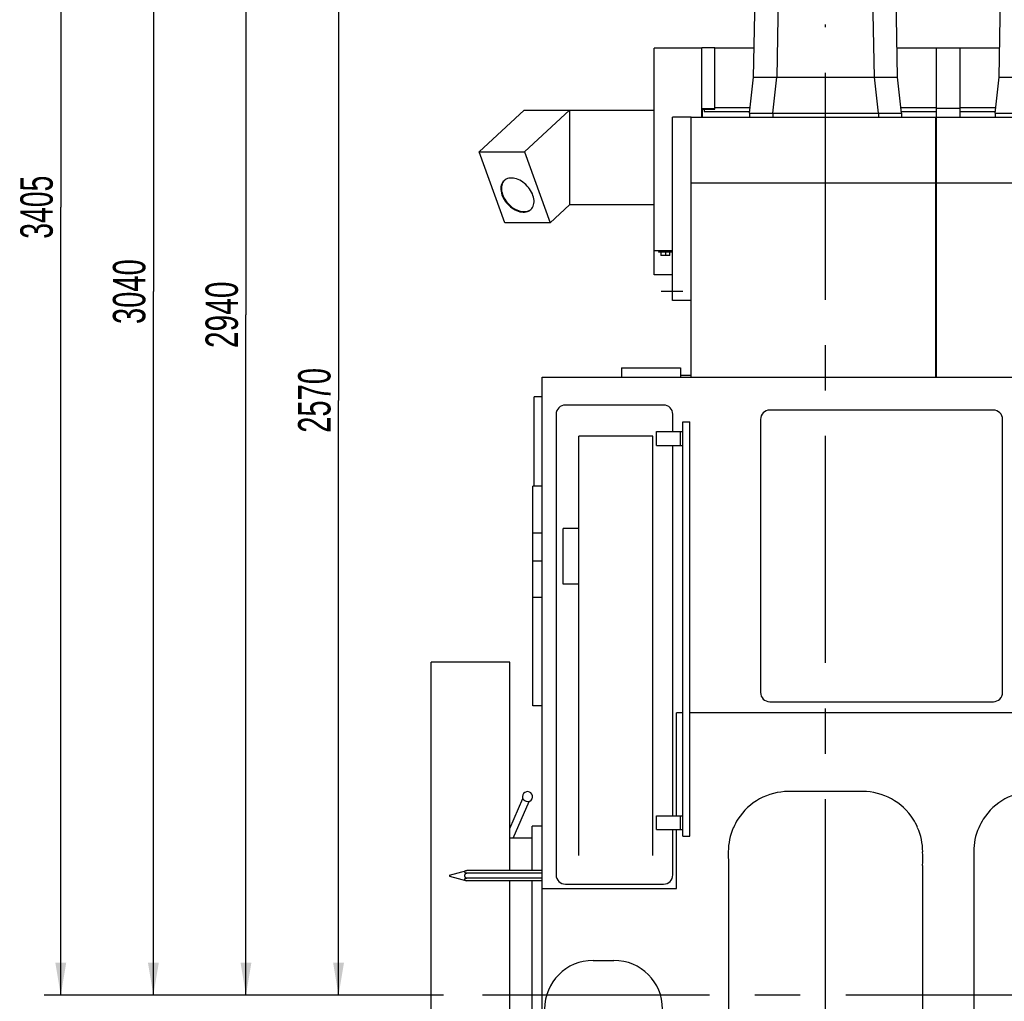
# Model space of a CAD drawing. Header units: millimetres. Extents: x 0 to 1189, y 0 to 841.
# Tile 4 of 117: x 103 to 209, y 149 to 255. Entities that reach past the tile are written whole.
import ezdxf
from ezdxf.enums import TextEntityAlignment as Align

# ---------------------------------------------------------------- set-up
doc = ezdxf.new("R2010")
doc.units = ezdxf.units.MM
doc.header["$LTSCALE"] = 65.395
doc.linetypes.add('CENTER', pattern=[0.6, 0.375, -0.075, 0.075, -0.075])
doc.layers.get('0').update_dxf_attribs({"linetype": 'CONTINUOUS'})
for name, color, linetype in [('1907_210700_40_SIMPLE1_T2_X_PBL557', 7, 'CONTINUOUS'), ('1907_210700_40_SIMPLE1_T2_X_PBL571', 7, 'CONTINUOUS'), ('1907_210700_40_SIMPLE1_X_ABL556', 7, 'CONTINUOUS'), ('1907_210700_40_SIMPLE1_X_ABL570', 7, 'CONTINUOUS'), ('1907_211000_02_SIMPLE1_T1_X_PBL568', 7, 'CONTINUOUS'), ('1907_211000_02_SIMPLE1_X_ABL567', 7, 'CONTINUOUS'), ('1907_722100_95_ABL730', 7, 'CONTINUOUS'), ('1907_722100_95_P01_PBL731', 7, 'CONTINUOUS'), ('1907_731000_02_SIMPLE1_D_ABL517', 7, 'CONTINUOUS'), ('1907_731000_02_SIMPLE1_T1_D_PBL518', 7, 'CONTINUOUS'), ('1907_733000_06_SIMPLE1_A_ABL563', 7, 'CONTINUOUS'), ('1907_733000_06_SIMPLE1_T2_A_PBL564', 7, 'CONTINUOUS'), ('1907_734000_04_SIMPLE1_C_ABL525', 7, 'CONTINUOUS'), ('1907_734000_04_SIMPLE1_T1_C_PBL526', 7, 'CONTINUOUS'), ('1907_735000_02_ABL521', 7, 'CONTINUOUS'), ('1917_735001_02_PBL522', 7, 'CONTINUOUS'), ('1947_000000_IMO-2_SKL_PBL565', 7, 'CONTINUOUS'), ('1947_111100_12_SIMPLE1_T1_X_PBL533', 7, 'CONTINUOUS'), ('1947_111100_12_SIMPLE1_X_ABL532', 7, 'CONTINUOUS'), ('1947_111200_09_SIMPLE1_C_ABL529', 7, 'CONTINUOUS'), ('1947_111200_09_SIMPLE1_T10_C_PBL534', 7, 'CONTINUOUS'), ('1947_111200_09_SIMPLE1_T12_C_PBL545', 7, 'CONTINUOUS'), ('1947_111200_09_SIMPLE1_T12_C_PBL566', 7, 'CONTINUOUS'), ('1947_111200_09_SIMPLE1_T1_C_PBL535', 7, 'CONTINUOUS'), ('1947_111200_09_SIMPLE1_T2_C_PBL530', 7, 'CONTINUOUS'), ('1947_111200_09_SIMPLE1_T7_C_PBL561', 7, 'CONTINUOUS'), ('1947_832000_08_SIMPLE1_T5_X_PBL728', 7, 'CONTINUOUS'), ('1947_832000_08_SIMPLE1_T5_X_PBL729', 7, 'CONTINUOUS'), ('1947_832000_08_SIMPLE1_X_ABL727', 7, 'CONTINUOUS'), ('1947_864200_02_ABL551', 7, 'CONTINUOUS'), ('32007_040000_TLKGS_KS_ABL519', 7, 'CONTINUOUS'), ('32007_040000_TLKGS_KS_V_ABL515', 7, 'CONTINUOUS'), ('32007_041000_TLKGS_KS_ABL520', 7, 'CONTINUOUS'), ('32007_041000_TLKGS_KS_V_ABL516', 7, 'CONTINUOUS'), ('32007_116500_01_SIMPLE1_T2_X_PBL540', 7, 'CONTINUOUS'), ('32007_116500_01_SIMPLE1_X#AF3_ABL539', 7, 'CONTINUOUS'), ('32007_313000_01_SIMPLE1_T1_X_PBL528', 7, 'CONTINUOUS'), ('32007_313000_01_SIMPLE1_X_ABL527', 7, 'CONTINUOUS'), ('32007_390200_01_SIMPLE1_T1_X_PBL548', 7, 'CONTINUOUS'), ('32007_390200_01_SIMPLE1_X#AF0_ABL547', 7, 'CONTINUOUS'), ('32087_000000_TLKGS_MARKETING_ABL510', 7, 'CONTINUOUS'), ('32087_030000_TLKGS_ABL549', 7, 'CONTINUOUS'), ('32087_030000_TLKGS_V_ABL511', 7, 'CONTINUOUS'), ('32087_100000_TLKGS_V_ABL512', 7, 'CONTINUOUS'), ('32087_111000_01_SIMPLE1_X_ABL531', 7, 'CONTINUOUS'), ('32087_171000_01_SIMPLE1_T2_X_PBL554', 7, 'CONTINUOUS'), ('32087_171000_01_SIMPLE1_T2_X_PBL569', 7, 'CONTINUOUS'), ('32087_171000_01_SIMPLE1_X_ABL553', 7, 'CONTINUOUS'), ('32087_200000_TLKGS_V_ABL555', 7, 'CONTINUOUS'), ('32087_300000_TLKGS_V_ABL546', 7, 'CONTINUOUS'), ('32087_700000_TLKGS_V_ABL536', 7, 'CONTINUOUS'), ('32087_727000_01_SIMPLE1_T1_X_PBL538', 7, 'CONTINUOUS'), ('32087_727000_01_SIMPLE1_X_ABL537', 7, 'CONTINUOUS'), ('32087_800000_TLKGS_ABL550', 7, 'CONTINUOUS'), ('32087_800000_TLKGS_V_ABL684', 7, 'CONTINUOUS'), ('D6796-12_PBL562', 7, 'CONTINUOUS'), ('D933-M12X20_PBL552', 7, 'CONTINUOUS'), ('right_6_VBL509', 7, 'CONTINUOUS')]:
    doc.layers.add(name, color=color, linetype=linetype)
doc.styles.get("Standard").update_dxf_attribs({"font": 'txt', "width": 0.6})
doc.dimstyles.new('DIMSTYLE_1', dxfattribs={"dimtxt": 3.5, "dimasz": 3.5, "dimexe": 1.8, "dimexo": 0, "dimgap": 0.875, "dimtad": 1, "dimlfac": 20, "dimdsep": 46, "dimtxsty": 'Standard', "dimblk": '_FILLED', "dimblk1": '_FILLED', "dimblk2": '_FILLED', "dimcen": 0.09, "dimadec": 0, "dimazin": 0, "dimtp": 2, "dimtm": 2, "dimtfac": 1, "dimtofl": 0, "dimtmove": 0, "dimatfit": 3, "dimldrblk": '_FILLED', "dimfxl": 1, "dimtolj": 1, "dimarcsym": 0})

# ---------------------------------------------------------------- blocks, each defined once
blk = doc.blocks.new('_FILLED')
at = {"color": 0, "linetype": 'ByBlock'}
blk.add_solid([(0, 0), (-1, 0.167), (-1, -0.167)], dxfattribs=at)
blk = doc.blocks.new('*D1')
at = {"color": 2, "linetype": 'Continuous'}
for p, q in [((182.58, 278.5), (135.6, 278.5)), ((137.4, 278.5), (137.4, 214.25)), ((137.4, 150), (137.4, 214.25)), ((139.2, 150), (122.23, 150))]:
    blk.add_line(p, q, dxfattribs=at)
at = {"color": 2, "linetype": 'Continuous', "xscale": 3.5, "yscale": 3.5, "zscale": 3.5}
for p, rotation in [((137.4, 278.5), 90), ((137.4, 150), 270)]:
    blk.add_blockref('_FILLED', p, dxfattribs=dict(at, rotation=rotation))
at = {"color": 2, "linetype": 'Continuous', "width": 0.672619}
blk.add_text('2570', height=3.5, rotation=90, dxfattribs=at).set_placement((136.53, 214.25), align=Align.CENTER)
blk = doc.blocks.new('*D16')
at = {"color": 2, "linetype": 'Continuous'}
for p, q in [((206.91, 320.25), (105.6, 320.25)), ((107.4, 320.25), (107.4, 235.12)), ((107.4, 150), (107.4, 235.12)), ((148.73, 150), (105.6, 150))]:
    blk.add_line(p, q, dxfattribs=at)
at = {"color": 2, "linetype": 'Continuous', "xscale": 3.5, "yscale": 3.5, "zscale": 3.5}
for p, rotation in [((107.4, 320.25), 90), ((107.4, 150), 270)]:
    blk.add_blockref('_FILLED', p, dxfattribs=dict(at, rotation=rotation))
at = {"color": 2, "linetype": 'Continuous', "width": 0.654762}
blk.add_text('3405', height=3.5, rotation=90, dxfattribs=at).set_placement((106.53, 235.12), align=Align.CENTER)
blk = doc.blocks.new('*D17')
at = {"color": 2, "linetype": 'Continuous'}
for p, q in [((206.7, 302), (115.6, 302)), ((117.4, 302), (117.4, 226)), ((117.4, 150), (117.4, 226)), ((121.39, 150), (115.6, 150))]:
    blk.add_line(p, q, dxfattribs=at)
at = {"color": 2, "linetype": 'Continuous', "xscale": 3.5, "yscale": 3.5, "zscale": 3.5}
for p, rotation in [((117.4, 302), 90), ((117.4, 150), 270)]:
    blk.add_blockref('_FILLED', p, dxfattribs=dict(at, rotation=rotation))
at = {"color": 2, "linetype": 'Continuous', "width": 0.672619}
blk.add_text('3040', height=3.5, rotation=90, dxfattribs=at).set_placement((116.53, 226), align=Align.CENTER)
blk = doc.blocks.new('*D18')
at = {"color": 2, "linetype": 'Continuous'}
for p, q in [((182.76, 297), (125.6, 297)), ((127.4, 297), (127.4, 223.5)), ((127.4, 150), (127.4, 223.5)), ((129.2, 150), (122.23, 150))]:
    blk.add_line(p, q, dxfattribs=at)
at = {"color": 2, "linetype": 'Continuous', "xscale": 3.5, "yscale": 3.5, "zscale": 3.5}
for p, rotation in [((127.4, 297), 90), ((127.4, 150), 270)]:
    blk.add_blockref('_FILLED', p, dxfattribs=dict(at, rotation=rotation))
at = {"color": 2, "linetype": 'Continuous', "width": 0.690476}
blk.add_text('2940', height=3.5, rotation=90, dxfattribs=at).set_placement((126.53, 223.5), align=Align.CENTER)
blk = doc.blocks.new('1947_111200_09_SIMPLE1_T2_C_PBL530', base_point=(158.97, 209.8))
at = {"layer": '1947_111200_09_SIMPLE1_T2_C_PBL530', "color": 7, "linetype": 'Continuous'}
for p in [(158.55, 204.97), (159.4, 214.62)]:
    blk.add_line(p, (158.55, 214.62), dxfattribs=at)
blk = doc.blocks.new('1947_111200_09_SIMPLE1_T10_C_PBL534', base_point=(166.03, 144.5))
at = {"layer": '1947_111200_09_SIMPLE1_T10_C_PBL534', "color": 7, "linetype": 'Continuous'}
for p, q in [((164.9, 153.75), (167.15, 153.75)), ((159.65, 140.5), (159.65, 148.5)), ((172.4, 148.5), (172.4, 140.5)), ((167.15, 135.25), (164.9, 135.25))]:
    blk.add_line(p, q, dxfattribs=at)
for centre, start, end in [((164.9, 148.5), 90, 180), ((167.15, 148.5), 0, 90), ((164.9, 140.5), 180, 270), ((167.15, 140.5), 270, 360)]:
    blk.add_arc(centre, 5.25, start, end, dxfattribs=at)
blk = doc.blocks.new('1947_111200_09_SIMPLE1_T1_C_PBL535', base_point=(167.2, 187.88))
at = {"layer": '1947_111200_09_SIMPLE1_T1_C_PBL535', "color": 7, "linetype": 'Continuous'}
for p, q in [((172.5, 213.75), (161.9, 213.75)), ((160.9, 212.75), (160.9, 163)), ((173.5, 210.88), (173.5, 212.75)), ((163.35, 165.1), (163.35, 210.4)), ((171.35, 210.4), (163.35, 210.4)), ((171.35, 165.1), (171.35, 210.4)), ((173.5, 169.38), (173.5, 209.38)), ((161.65, 194.4), (161.65, 200.42)), ((163.35, 200.42), (161.65, 200.42)), ((163.35, 194.4), (161.65, 194.4)), ((173.5, 163), (173.5, 167.88)), ((161.9, 162), (172.5, 162))]:
    blk.add_line(p, q, dxfattribs=at)
for centre, start, end in [((161.9, 212.75), 90, 180), ((172.5, 212.75), 0, 90), ((161.9, 163), 180, 270), ((172.5, 163), 270, 360)]:
    blk.add_arc(centre, 1, start, end, dxfattribs=at)
blk = doc.blocks.new('1947_111200_09_SIMPLE1_T12_C_PBL545', base_point=(190, 153.75))
at = {"layer": '1947_111200_09_SIMPLE1_T12_C_PBL545', "color": 7, "linetype": 'Continuous'}
for p, q in [((194, 172), (185.99, 172)), ((179.5, 165.49), (179.51, 164.01)), ((179.51, 164.01), (179.51, 143.5)), ((200.49, 143.49), (200.49, 164)), ((200.5, 141.99), (200.49, 143.49)), ((199.47, 138.5), (199.48, 138.51)), ((186, 135.5), (194, 135.5))]:
    blk.add_line(p, q, dxfattribs=at)
for centre, radius, start, end in [((186.01, 165.48), 6.52, 90.1732, 147.2173), ((194, 165.5), 6.5, 32.694, 90), ((186, 165.5), 6.5, 156.5056, 180.0668), ((185.95, 165.52), 6.44, 147.2173, 156.5056), ((194.02, 165.58), 6.44, 22.9923, 32.2056), ((194, 165.5), 6.49, 359.9828, 23.5645), ((188.39, 164.75), 12.12, 356.489, 3.557), ((144.96, 142.75), 34.55, 358.7753, 1.2482), ((186, 142), 6.49, 179.9178, 203.6301), ((194, 142), 6.5, 336.5214, 359.9537), ((185.97, 141.92), 6.44, 203.1105, 212.1454), ((194.06, 141.97), 6.43, 327.5209, 336.5982), ((186, 142), 6.5, 212.5834, 270.0031), ((194, 142), 6.5, 270, 327.37)]:
    blk.add_arc(centre, radius, start, end, dxfattribs=at)
blk = doc.blocks.new('1947_111200_09_SIMPLE1_T7_C_PBL561', base_point=(196.05003, 197.45005))
at = {"layer": '1947_111200_09_SIMPLE1_T7_C_PBL561', "color": 7, "linetype": 'Continuous'}
for p, q in [((208.12505, 213.2001), (183.975, 213.2001)), ((182.975, 212.2001), (182.975, 182.7)), ((209.12505, 182.7), (209.12505, 212.2001)), ((183.975, 181.7), (208.12505, 181.7))]:
    blk.add_line(p, q, dxfattribs=at)
for centre, start, end in [((183.975, 212.2001), 90, 180), ((208.12505, 212.2001), 0, 90), ((183.975, 182.7), 180, 270), ((208.12505, 182.7), 270, 360)]:
    blk.add_arc(centre, 1, start, end, dxfattribs=at)
blk = doc.blocks.new('1947_111200_09_SIMPLE1_T12_C_PBL566', base_point=(216.5, 153.75))
at = {"layer": '1947_111200_09_SIMPLE1_T12_C_PBL566', "color": 7, "linetype": 'Continuous'}
for p, q in [((220.5, 172), (212.49, 172)), ((206, 165.49), (206.01, 164.01)), ((206.01, 164.01), (206.01, 143.5)), ((226.99, 143.49), (226.99, 164)), ((227, 141.99), (226.99, 143.49)), ((225.97, 138.5), (225.98, 138.51)), ((212.5, 135.5), (220.5, 135.5))]:
    blk.add_line(p, q, dxfattribs=at)
for centre, radius, start, end in [((212.51, 165.48), 6.52, 90.1732, 147.2173), ((220.5, 165.5), 6.5, 32.694, 90), ((212.5, 165.5), 6.5, 156.5056, 180.0668), ((212.45, 165.52), 6.44, 147.2173, 156.5056), ((220.52, 165.58), 6.44, 22.9923, 32.2056), ((220.5, 165.5), 6.49, 359.9828, 23.5645), ((214.89, 164.75), 12.12, 356.489, 3.557), ((171.46, 142.75), 34.55, 358.7753, 1.2482), ((212.5, 142), 6.49, 179.9178, 203.6301), ((220.5, 142), 6.5, 336.5214, 359.9537), ((212.47, 141.92), 6.44, 203.1105, 212.1454), ((220.56, 141.97), 6.43, 327.5209, 336.5982), ((212.5, 142), 6.5, 212.5834, 270.0031), ((220.5, 142), 6.5, 270, 327.37)]:
    blk.add_arc(centre, radius, start, end, dxfattribs=at)
blk = doc.blocks.new('1947_111200_09_SIMPLE1_C_ABL529', base_point=(283.9, 174.94))
at = {"layer": '1947_111200_09_SIMPLE1_T10_C_PBL534'}
blk.add_blockref('1947_111200_09_SIMPLE1_T10_C_PBL534', (166.03, 144.5), dxfattribs=at)
at = {"layer": '1947_111200_09_SIMPLE1_T12_C_PBL545'}
blk.add_blockref('1947_111200_09_SIMPLE1_T12_C_PBL545', (190, 153.75), dxfattribs=at)
at = {"layer": '1947_111200_09_SIMPLE1_T12_C_PBL566'}
blk.add_blockref('1947_111200_09_SIMPLE1_T12_C_PBL566', (216.5, 153.75), dxfattribs=at)
at = {"layer": '1947_111200_09_SIMPLE1_T1_C_PBL535'}
blk.add_blockref('1947_111200_09_SIMPLE1_T1_C_PBL535', (167.2, 187.88), dxfattribs=at)
at = {"layer": '1947_111200_09_SIMPLE1_T2_C_PBL530'}
blk.add_blockref('1947_111200_09_SIMPLE1_T2_C_PBL530', (158.97, 209.8), dxfattribs=at)
at = {"layer": '1947_111200_09_SIMPLE1_T7_C_PBL561'}
blk.add_blockref('1947_111200_09_SIMPLE1_T7_C_PBL561', (196.05, 197.45), dxfattribs=at)
blk = doc.blocks.new('1947_111100_12_SIMPLE1_T1_X_PBL533', base_point=(285.2, 169.62))
at = {"layer": '1947_111100_12_SIMPLE1_T1_X_PBL533', "color": 7, "linetype": 'Continuous'}
for p, q in [((159.4, 161.5), (159.4, 216.75)), ((159.4, 216.75), (411, 216.75)), ((173.9, 169.38), (173.9, 180.5)), ((174.6, 180.5), (173.9, 180.5)), ((407.45, 180.5), (175.35, 180.5)), ((173.9, 161.5), (173.9, 167.88)), ((159.4, 131.25), (159.4, 161.5)), ((159.4, 161.5), (173.9, 161.5))]:
    blk.add_line(p, q, dxfattribs=at)
blk = doc.blocks.new('1947_111100_12_SIMPLE1_X_ABL532', base_point=(285.2, 169.625))
at = {"layer": '1947_111100_12_SIMPLE1_T1_X_PBL533'}
blk.add_blockref('1947_111100_12_SIMPLE1_T1_X_PBL533', (285.2, 169.625), dxfattribs=at)
blk = doc.blocks.new('32087_111000_01_SIMPLE1_X_ABL531', base_point=(285.2, 169.625))
at = {"layer": '1947_111100_12_SIMPLE1_X_ABL532'}
blk.add_blockref('1947_111100_12_SIMPLE1_X_ABL532', (285.2, 169.625), dxfattribs=at)
blk = doc.blocks.new('32007_116500_01_SIMPLE1_T2_X_PBL540', base_point=(171.15, 217.25))
at = {"layer": '32007_116500_01_SIMPLE1_T2_X_PBL540', "color": 7, "linetype": 'Continuous'}
for p, q in [((167.95, 217.75), (167.95, 216.75)), ((167.95, 217.75), (174.35, 217.75)), ((174.35, 217.75), (174.35, 216.75))]:
    blk.add_line(p, q, dxfattribs=at)
blk = doc.blocks.new('32007_116500_01_SIMPLE1_X#AF3_ABL539', base_point=(283.65, 234.825))
at = {"layer": '32007_116500_01_SIMPLE1_T2_X_PBL540'}
blk.add_blockref('32007_116500_01_SIMPLE1_T2_X_PBL540', (171.15, 217.25), dxfattribs=at)
blk = doc.blocks.new('32087_171000_01_SIMPLE1_T2_X_PBL554', base_point=(188.7, 230.8))
at = {"layer": '32087_171000_01_SIMPLE1_T2_X_PBL554', "color": 7, "linetype": 'Continuous'}
for p, q in [((175.5, 216.75), (175.5, 244.85)), ((175.5, 244.85), (201.9, 244.85)), ((201.9, 216.75), (201.9, 244.85)), ((175.5, 237.75), (201.9, 237.75))]:
    blk.add_line(p, q, dxfattribs=at)
blk = doc.blocks.new('32087_171000_01_SIMPLE1_T2_X_PBL569', base_point=(215.2, 230.8))
at = {"layer": '32087_171000_01_SIMPLE1_T2_X_PBL569', "color": 7, "linetype": 'Continuous'}
for p, q in [((202, 216.75), (202, 244.85)), ((202, 244.85), (228.4, 244.85)), ((228.4, 216.75), (228.4, 244.85)), ((202, 237.75), (228.4, 237.75))]:
    blk.add_line(p, q, dxfattribs=at)
blk = doc.blocks.new('32087_171000_01_SIMPLE1_X_ABL553', base_point=(285.5, 230.8))
at = {"layer": '32087_171000_01_SIMPLE1_T2_X_PBL554'}
blk.add_blockref('32087_171000_01_SIMPLE1_T2_X_PBL554', (188.7, 230.8), dxfattribs=at)
at = {"layer": '32087_171000_01_SIMPLE1_T2_X_PBL569'}
blk.add_blockref('32087_171000_01_SIMPLE1_T2_X_PBL569', (215.2, 230.8), dxfattribs=at)
blk = doc.blocks.new('32087_100000_TLKGS_V_ABL512', base_point=(297.525, 166.65))
at = {"layer": '1947_111200_09_SIMPLE1_C_ABL529'}
blk.add_blockref('1947_111200_09_SIMPLE1_C_ABL529', (283.9, 174.9375), dxfattribs=at)
at = {"layer": '32007_116500_01_SIMPLE1_X#AF3_ABL539'}
blk.add_blockref('32007_116500_01_SIMPLE1_X#AF3_ABL539', (283.65, 234.825), dxfattribs=at)
at = {"layer": '32087_111000_01_SIMPLE1_X_ABL531'}
blk.add_blockref('32087_111000_01_SIMPLE1_X_ABL531', (285.2, 169.625), dxfattribs=at)
at = {"layer": '32087_171000_01_SIMPLE1_X_ABL553'}
blk.add_blockref('32087_171000_01_SIMPLE1_X_ABL553', (285.5, 230.8), dxfattribs=at)
blk = doc.blocks.new('32087_727000_01_SIMPLE1_T1_X_PBL538', base_point=(315.81, 259.88))
at = {"layer": '32087_727000_01_SIMPLE1_T1_X_PBL538', "color": 7, "linetype": 'Continuous'}
for p, q in [((171.47, 227.8), (171.47, 252.3)), ((176.62, 252.3), (171.47, 252.3)), ((176.62, 244.85), (176.62, 252.37)), ((176.62, 252.37), (178.03, 252.37)), ((178.03, 245.71), (178.03, 252.37)), ((182.29, 252.3), (178.03, 252.3)), ((201.97, 252.3), (197.72, 252.3)), ((201.97, 244.65), (201.97, 252.3)), ((204.53, 252.3), (201.97, 252.3)), ((204.53, 244.85), (204.53, 252.3)), ((208.79, 252.3), (204.53, 252.3)), ((176.62, 245.77), (178.03, 245.77)), ((176.62, 245.71), (178.03, 245.71)), ((176.72, 244.85), (176.72, 245.71)), ((176.9, 245.71), (176.9, 245.45)), ((181.87, 245.85), (178.03, 245.85)), ((201.97, 245.85), (198.13, 245.85)), ((204.53, 245.77), (201.97, 245.77)), ((208.37, 245.85), (204.53, 245.85)), ((152.6, 241.08), (157.46, 245.58)), ((157.46, 245.58), (171.47, 245.58)), ((157.49, 241.08), (162.34, 245.58)), ((162.34, 245.58), (162.34, 235.38)), ((173.45, 225.05), (173.45, 244.85)), ((175.5, 244.85), (173.45, 244.85)), ((176.9, 245.45), (181.82, 245.45)), ((198.18, 245.45), (201.97, 245.45)), ((204.53, 245.45), (208.32, 245.45)), ((155.35, 233.43), (152.6, 241.08)), ((152.6, 241.08), (157.49, 241.08)), ((157.49, 241.08), (160.24, 233.43)), ((160.24, 233.43), (162.34, 235.38)), ((171.47, 235.38), (162.34, 235.38)), ((160.24, 233.43), (155.35, 233.43)), ((173.45, 230.4), (171.47, 230.4)), ((173.45, 227.8), (171.47, 227.8)), ((175.5, 225.05), (173.45, 225.05))]:
    blk.add_line(p, q, dxfattribs=at)
for centre, start, end in [((156, 237.32), 134.4618, 137.1406), ((157.55, 235.63), 308.5417, 311.2206)]:
    blk.add_arc(centre, 0.978, start, end, dxfattribs=at)
for points, knots in [([(157.78, 237.4), (157.59, 237.61), (157.18, 237.95), (156.49, 238.25), (155.9, 238.29), (155.51, 238.16), (155.35, 238.05), (155.28, 237.98)], [0, 0, 0, 0, 0.291665, 0.560664, 0.793877, 0.899085, 1, 1, 1, 1]), ([(155.28, 237.98), (155.21, 237.92), (155.08, 237.77), (154.92, 237.38), (154.92, 236.79), (155.17, 236.08), (155.48, 235.65), (155.67, 235.45)], [0, 0, 0, 0, 0.100915, 0.206123, 0.439336, 0.708335, 1, 1, 1, 1]), ([(155.28, 237.98), (155.15, 237.84), (154.97, 237.46), (154.98, 236.8), (155.24, 236.11), (155.54, 235.69), (155.72, 235.5)], [0, 0, 0, 0, 0.205311, 0.440353, 0.70956, 1, 1, 1, 1]), ([(158.17, 234.87), (158.24, 234.93), (158.36, 235.08), (158.52, 235.47), (158.53, 236.06), (158.27, 236.77), (157.96, 237.2), (157.78, 237.4)], [0, 0, 0, 0, 0.100915, 0.206123, 0.439336, 0.708335, 1, 1, 1, 1]), ([(155.67, 235.45), (155.85, 235.25), (156.26, 234.9), (156.95, 234.6), (157.54, 234.56), (157.93, 234.69), (158.1, 234.8), (158.17, 234.87)], [0, 0, 0, 0, 0.291665, 0.560664, 0.793877, 0.899085, 1, 1, 1, 1]), ([(155.72, 235.5), (155.9, 235.3), (156.3, 234.97), (156.96, 234.66), (157.62, 234.6), (158.02, 234.75), (158.16, 234.87)], [0, 0, 0, 0, 0.29044, 0.559647, 0.794689, 1, 1, 1, 1])]:
    blk.add_open_spline(points, degree=3, knots=knots, dxfattribs=at)
blk = doc.blocks.new('32087_727000_01_SIMPLE1_X_ABL537', base_point=(315.81, 259.88))
at = {"layer": '32087_727000_01_SIMPLE1_T1_X_PBL538'}
blk.add_blockref('32087_727000_01_SIMPLE1_T1_X_PBL538', (315.81, 259.88), dxfattribs=at)
blk = doc.blocks.new('32087_700000_TLKGS_V_ABL536', base_point=(315.81, 259.88))
at = {"layer": '32087_727000_01_SIMPLE1_X_ABL537'}
blk.add_blockref('32087_727000_01_SIMPLE1_X_ABL537', (315.81, 259.88), dxfattribs=at)
blk = doc.blocks.new('32007_390200_01_SIMPLE1_T1_X_PBL548', base_point=(173.625, 196.588))
at = {"layer": '32007_390200_01_SIMPLE1_T1_X_PBL548', "color": 40, "linetype": 'Continuous'}
blk.add_line((174.6, 226), (172.25, 226), dxfattribs=at)
at = {"layer": '32007_390200_01_SIMPLE1_T1_X_PBL548', "color": 7, "linetype": 'Continuous'}
for p, q in [((174.35, 216.975), (175.5, 216.975)), ((174.6, 167.175), (174.6, 211.925)), ((174.6, 211.925), (175.35, 211.925)), ((175.35, 167.175), (175.35, 211.925)), ((171.75, 209.375), (171.75, 210.875)), ((171.75, 210.875), (174.6, 210.875)), ((174.35, 209.375), (174.35, 210.875)), ((171.75, 209.375), (174.6, 209.375)), ((171.75, 167.875), (171.75, 169.375)), ((171.75, 169.375), (174.6, 169.375)), ((174.35, 167.875), (174.35, 169.375)), ((171.75, 167.875), (174.6, 167.875)), ((174.6, 167.175), (175.35, 167.175))]:
    blk.add_line(p, q, dxfattribs=at)
blk = doc.blocks.new('32007_390200_01_SIMPLE1_X#AF0_ABL547', base_point=(173.625, 196.5875))
at = {"layer": '32007_390200_01_SIMPLE1_T1_X_PBL548'}
blk.add_blockref('32007_390200_01_SIMPLE1_T1_X_PBL548', (173.625, 196.5875), dxfattribs=at)
blk = doc.blocks.new('32087_300000_TLKGS_V_ABL546', base_point=(173.625, 196.5875))
at = {"layer": '32007_390200_01_SIMPLE1_X#AF0_ABL547'}
blk.add_blockref('32007_390200_01_SIMPLE1_X#AF0_ABL547', (173.625, 196.5875), dxfattribs=at)
blk = doc.blocks.new('1907_210700_40_SIMPLE1_T2_X_PBL557', base_point=(190, 255.52))
at = {"layer": '1907_210700_40_SIMPLE1_T2_X_PBL557', "color": 7, "linetype": 'Continuous'}
for p, q in [((188.8, 265.45), (188.8, 266.2)), ((188.8, 266.2), (191.2, 266.2)), ((191.2, 265.45), (191.2, 266.2)), ((183.25, 263.46), (183.25, 265.45)), ((183.25, 265.45), (196.75, 265.45)), ((196.75, 263.46), (196.75, 265.45)), ((186.46, 263.75), (193.53, 263.75)), ((182.23, 249.15), (182.45, 262.03)), ((184.95, 262.03), (184.73, 249.15)), ((195.27, 249.15), (195.04, 262.03)), ((197.77, 249.15), (197.55, 262.03)), ((181.8, 245.26), (182.23, 249.15)), ((182.23, 249.15), (197.77, 249.15)), ((184.3, 245.26), (184.73, 249.15)), ((195.7, 245.26), (195.27, 249.15)), ((198.2, 245.26), (197.77, 249.15)), ((181.8, 245.26), (181.8, 244.85)), ((181.8, 245.26), (198.2, 245.26)), ((184.3, 245.26), (184.3, 244.85)), ((195.7, 245.26), (195.7, 244.85)), ((198.2, 245.26), (198.2, 244.85))]:
    blk.add_line(p, q, dxfattribs=at)
for centre, radius, start, end in [((186.7, 262), 1.75, 90, 179.0171), ((193.29, 262), 1.75, 0.9983, 90), ((184.2, 262), 1.75, 123.0888, 179.0157), ((183.94, 261.86), 1.58, 87.9538, 92.3666), ((196.08, 261.88), 1.55, 88.2837, 92.2195), ((195.8, 262), 1.75, 0.9577, 57.1454)]:
    blk.add_arc(centre, radius, start, end, dxfattribs=at)
for points, knots in [([(183.99, 263.44), (184.2, 263.44), (184.62, 263.46), (185.23, 263.58), (185.84, 263.71), (186.26, 263.75), (186.46, 263.75)], [0, 0, 0, 0, 0.249411, 0.499844, 0.750407, 1, 1, 1, 1]), ([(193.53, 263.75), (193.74, 263.75), (194.16, 263.71), (194.77, 263.58), (195.39, 263.45), (195.81, 263.43), (196.02, 263.43)], [0, 0, 0, 0, 0.249571, 0.500167, 0.75063, 1, 1, 1, 1]), ([(183.25, 263.46), (183.25, 263.46), (183.27, 263.45), (183.3, 263.44), (183.35, 263.44), (183.46, 263.44), (183.63, 263.44), (183.79, 263.44), (183.87, 263.44)], [0, 0, 0, 0, 0.021989, 0.073859, 0.157732, 0.272737, 0.588445, 1, 1, 1, 1]), ([(196.13, 263.43), (196.21, 263.43), (196.37, 263.43), (196.54, 263.43), (196.65, 263.44), (196.7, 263.44), (196.73, 263.45), (196.75, 263.46), (196.75, 263.46)], [0, 0, 0, 0, 0.410589, 0.7256, 0.840451, 0.924384, 0.976675, 1, 1, 1, 1])]:
    blk.add_open_spline(points, degree=3, knots=knots, dxfattribs=at)
blk = doc.blocks.new('1907_210700_40_SIMPLE1_X_ABL556', base_point=(190, 255.52))
at = {"layer": '1907_210700_40_SIMPLE1_T2_X_PBL557'}
blk.add_blockref('1907_210700_40_SIMPLE1_T2_X_PBL557', (190, 255.52), dxfattribs=at)
blk = doc.blocks.new('1907_211000_02_SIMPLE1_T1_X_PBL568', base_point=(201.95, 237.43))
at = {"layer": '1907_211000_02_SIMPLE1_T1_X_PBL568', "color": 7, "linetype": 'Continuous'}
for p, q in [((201.9, 244.65), (202, 244.65)), ((201.9, 244.05), (201.97, 244.05)), ((201.97, 230.2), (201.97, 244.05)), ((202, 230.2), (201.9, 230.2))]:
    blk.add_line(p, q, dxfattribs=at)
blk = doc.blocks.new('1907_211000_02_SIMPLE1_X_ABL567', base_point=(201.95, 237.425))
at = {"layer": '1907_211000_02_SIMPLE1_T1_X_PBL568'}
blk.add_blockref('1907_211000_02_SIMPLE1_T1_X_PBL568', (201.95, 237.425), dxfattribs=at)
blk = doc.blocks.new('1907_210700_40_SIMPLE1_T2_X_PBL571', base_point=(216.5, 255.52))
at = {"layer": '1907_210700_40_SIMPLE1_T2_X_PBL571', "color": 7, "linetype": 'Continuous'}
for p, q in [((215.3, 265.45), (215.3, 266.2)), ((215.3, 266.2), (217.7, 266.2)), ((217.7, 265.45), (217.7, 266.2)), ((209.75, 263.46), (209.75, 265.45)), ((209.75, 265.45), (223.25, 265.45)), ((223.25, 263.46), (223.25, 265.45)), ((212.96, 263.75), (220.03, 263.75)), ((208.73, 249.15), (208.95, 262.03)), ((211.45, 262.03), (211.23, 249.15)), ((221.77, 249.15), (221.54, 262.03)), ((224.27, 249.15), (224.05, 262.03)), ((208.3, 245.26), (208.73, 249.15)), ((208.73, 249.15), (224.27, 249.15)), ((210.8, 245.26), (211.23, 249.15)), ((222.2, 245.26), (221.77, 249.15)), ((224.7, 245.26), (224.27, 249.15)), ((208.3, 245.26), (208.3, 244.85)), ((208.3, 245.26), (224.7, 245.26)), ((210.8, 245.26), (210.8, 244.85)), ((222.2, 245.26), (222.2, 244.85)), ((224.7, 245.26), (224.7, 244.85))]:
    blk.add_line(p, q, dxfattribs=at)
for centre, radius, start, end in [((213.2, 262), 1.75, 90, 179.0171), ((219.79, 262), 1.75, 0.9983, 90), ((210.7, 262), 1.75, 123.0888, 179.0157), ((210.44, 261.86), 1.58, 87.9538, 92.3666), ((222.58, 261.88), 1.55, 88.2837, 92.2195), ((222.3, 262), 1.75, 0.9577, 57.1454)]:
    blk.add_arc(centre, radius, start, end, dxfattribs=at)
for points, knots in [([(210.49, 263.44), (210.7, 263.44), (211.12, 263.46), (211.73, 263.58), (212.34, 263.71), (212.76, 263.75), (212.96, 263.75)], [0, 0, 0, 0, 0.249411, 0.499844, 0.750407, 1, 1, 1, 1]), ([(220.03, 263.75), (220.24, 263.75), (220.66, 263.71), (221.27, 263.58), (221.89, 263.45), (222.31, 263.43), (222.52, 263.43)], [0, 0, 0, 0, 0.249571, 0.500167, 0.75063, 1, 1, 1, 1]), ([(209.75, 263.46), (209.75, 263.46), (209.77, 263.45), (209.8, 263.44), (209.85, 263.44), (209.96, 263.44), (210.13, 263.44), (210.29, 263.44), (210.37, 263.44)], [0, 0, 0, 0, 0.021989, 0.073859, 0.157732, 0.272737, 0.588445, 1, 1, 1, 1]), ([(222.63, 263.43), (222.71, 263.43), (222.87, 263.43), (223.04, 263.43), (223.15, 263.44), (223.2, 263.44), (223.23, 263.45), (223.25, 263.46), (223.25, 263.46)], [0, 0, 0, 0, 0.410589, 0.7256, 0.840451, 0.924384, 0.976675, 1, 1, 1, 1])]:
    blk.add_open_spline(points, degree=3, knots=knots, dxfattribs=at)
blk = doc.blocks.new('1907_210700_40_SIMPLE1_X_ABL570', base_point=(216.5, 255.52))
at = {"layer": '1907_210700_40_SIMPLE1_T2_X_PBL571'}
blk.add_blockref('1907_210700_40_SIMPLE1_T2_X_PBL571', (216.5, 255.52), dxfattribs=at)
blk = doc.blocks.new('32087_200000_TLKGS_V_ABL555', base_point=(282.75, 248.2))
at = {"layer": '1907_210700_40_SIMPLE1_X_ABL556'}
blk.add_blockref('1907_210700_40_SIMPLE1_X_ABL556', (190, 255.52), dxfattribs=at)
at = {"layer": '1907_210700_40_SIMPLE1_X_ABL570'}
blk.add_blockref('1907_210700_40_SIMPLE1_X_ABL570', (216.5, 255.52), dxfattribs=at)
at = {"layer": '1907_211000_02_SIMPLE1_X_ABL567'}
blk.add_blockref('1907_211000_02_SIMPLE1_X_ABL567', (201.95, 237.43), dxfattribs=at)
blk = doc.blocks.new('1947_832000_08_SIMPLE1_T5_X_PBL728', base_point=(281.45, 220.25))
at = {"layer": '1947_832000_08_SIMPLE1_T5_X_PBL728', "color": 7, "linetype": 'Continuous'}
for p, q in [((202, 222.5), (201.9, 222.5)), ((228.5, 222.5), (228.4, 222.5)), ((255, 222.5), (254.9, 222.5)), ((281.5, 222.5), (281.4, 222.5)), ((308, 222.5), (307.9, 222.5)), ((334.5, 222.5), (334.4, 222.5)), ((361, 222.5), (360.9, 222.5)), ((202, 218), (201.9, 218)), ((228.5, 218), (228.4, 218)), ((255, 218), (254.9, 218)), ((281.5, 218), (281.4, 218)), ((308, 218), (307.9, 218)), ((334.5, 218), (334.4, 218)), ((361, 218), (360.9, 218))]:
    blk.add_line(p, q, dxfattribs=at)
blk = doc.blocks.new('1947_832000_08_SIMPLE1_T5_X_PBL729', base_point=(281.45, 227))
at = {"layer": '1947_832000_08_SIMPLE1_T5_X_PBL729', "color": 7, "linetype": 'Continuous'}
for p, q in [((202, 229.25), (201.9, 229.25)), ((228.5, 229.25), (228.4, 229.25)), ((255, 229.25), (254.9, 229.25)), ((281.5, 229.25), (281.4, 229.25)), ((308, 229.25), (307.9, 229.25)), ((334.5, 229.25), (334.4, 229.25)), ((361, 229.25), (360.9, 229.25)), ((202, 224.75), (201.9, 224.75)), ((228.5, 224.75), (228.4, 224.75)), ((255, 224.75), (254.9, 224.75)), ((281.5, 224.75), (281.4, 224.75)), ((308, 224.75), (307.9, 224.75)), ((334.5, 224.75), (334.4, 224.75)), ((361, 224.75), (360.9, 224.75))]:
    blk.add_line(p, q, dxfattribs=at)
blk = doc.blocks.new('1947_832000_08_SIMPLE1_X_ABL727', base_point=(281.45, 223.63))
at = {"layer": '1947_832000_08_SIMPLE1_T5_X_PBL728'}
blk.add_blockref('1947_832000_08_SIMPLE1_T5_X_PBL728', (281.45, 220.25), dxfattribs=at)
at = {"layer": '1947_832000_08_SIMPLE1_T5_X_PBL729'}
blk.add_blockref('1947_832000_08_SIMPLE1_T5_X_PBL729', (281.45, 227), dxfattribs=at)
blk = doc.blocks.new('32087_800000_TLKGS_V_ABL684', base_point=(322.75, 202.3))
at = {"layer": '1947_832000_08_SIMPLE1_X_ABL727'}
blk.add_blockref('1947_832000_08_SIMPLE1_X_ABL727', (281.45, 223.63), dxfattribs=at)
blk = doc.blocks.new('32087_030000_TLKGS_V_ABL511', base_point=(315.81, 189.93))
at = {"layer": '32087_100000_TLKGS_V_ABL512'}
blk.add_blockref('32087_100000_TLKGS_V_ABL512', (297.52, 166.65), dxfattribs=at)
at = {"layer": '32087_200000_TLKGS_V_ABL555'}
blk.add_blockref('32087_200000_TLKGS_V_ABL555', (282.75, 248.2), dxfattribs=at)
at = {"layer": '32087_300000_TLKGS_V_ABL546'}
blk.add_blockref('32087_300000_TLKGS_V_ABL546', (173.62, 196.59), dxfattribs=at)
at = {"layer": '32087_700000_TLKGS_V_ABL536'}
blk.add_blockref('32087_700000_TLKGS_V_ABL536', (315.81, 259.88), dxfattribs=at)
at = {"layer": '32087_800000_TLKGS_V_ABL684'}
blk.add_blockref('32087_800000_TLKGS_V_ABL684', (322.75, 202.3), dxfattribs=at)
blk = doc.blocks.new('1907_731000_02_SIMPLE1_T1_D_PBL518', base_point=(151.65, 150))
at = {"layer": '1907_731000_02_SIMPLE1_T1_D_PBL518', "color": 7, "linetype": 'Continuous'}
for p, q in [((147.4, 114.03), (147.4, 185.97)), ((155.9, 185.97), (147.4, 185.97)), ((155.9, 163.46), (155.9, 185.97)), ((155.9, 114.03), (155.9, 162.36)), ((155.9, 114.03), (147.4, 114.03))]:
    blk.add_line(p, q, dxfattribs=at)
blk = doc.blocks.new('1907_731000_02_SIMPLE1_D_ABL517', base_point=(151.65, 150))
at = {"layer": '1907_731000_02_SIMPLE1_T1_D_PBL518'}
blk.add_blockref('1907_731000_02_SIMPLE1_T1_D_PBL518', (151.65, 150), dxfattribs=at)
blk = doc.blocks.new('1907_734000_04_SIMPLE1_T1_C_PBL526', base_point=(157.65, 145.38))
at = {"layer": '1907_734000_04_SIMPLE1_T1_C_PBL526', "color": 7, "linetype": 'Continuous'}
for p, q in [((158.3, 163.46), (158.3, 168.25)), ((159.4, 168.25), (158.3, 168.25)), ((158.3, 166.96), (155.9, 166.96)), ((158.3, 124), (158.3, 162.36)), ((158.3, 133.04), (155.9, 133.04)), ((156.65, 122.5), (156.65, 124)), ((158.3, 124), (156.65, 124))]:
    blk.add_line(p, q, dxfattribs=at)
blk = doc.blocks.new('1907_734000_04_SIMPLE1_C_ABL525', base_point=(157.65, 145.375))
at = {"layer": '1907_734000_04_SIMPLE1_T1_C_PBL526'}
blk.add_blockref('1907_734000_04_SIMPLE1_T1_C_PBL526', (157.65, 145.375), dxfattribs=at)
blk = doc.blocks.new('32007_313000_01_SIMPLE1_T1_X_PBL528', base_point=(158.9, 193.11))
at = {"layer": '32007_313000_01_SIMPLE1_T1_X_PBL528', "color": 7, "linetype": 'Continuous'}
for p, q in [((158.4, 181.25), (158.4, 204.97)), ((159.4, 204.97), (158.4, 204.97)), ((159.4, 199.89), (158.4, 199.89)), ((159.4, 196.88), (158.4, 196.88)), ((159.4, 192.97), (158.4, 192.97)), ((159.4, 181.25), (158.4, 181.25))]:
    blk.add_line(p, q, dxfattribs=at)
blk = doc.blocks.new('32007_313000_01_SIMPLE1_X_ABL527', base_point=(158.9, 193.11))
at = {"layer": '32007_313000_01_SIMPLE1_T1_X_PBL528'}
blk.add_blockref('32007_313000_01_SIMPLE1_T1_X_PBL528', (158.9, 193.11), dxfattribs=at)
blk = doc.blocks.new('1907_733000_06_SIMPLE1_T2_A_PBL564', base_point=(156.95, 169.1))
at = {"layer": '1907_733000_06_SIMPLE1_T2_A_PBL564', "color": 7, "linetype": 'Continuous'}
for p, q in [((155.9, 168.01), (157.31, 171.23)), ((156.26, 166.96), (158, 170.93))]:
    blk.add_line(p, q, dxfattribs=at)
blk.add_arc((157.81, 171.44), 0.545, 279.4502, 213.2878, dxfattribs=at)
for points, knots in [([(157.6, 170.95), (157.57, 170.97), (157.48, 171.01), (157.39, 171.08), (157.35, 171.14)], [0, 0, 0, 0, 0.276554, 1, 1, 1, 1]), ([(157.9, 170.9), (157.88, 170.9), (157.77, 170.89), (157.67, 170.92), (157.6, 170.95)], [0, 0, 0, 0, 0.217309, 1, 1, 1, 1])]:
    blk.add_open_spline(points, degree=3, knots=knots, dxfattribs=at)
blk = doc.blocks.new('1907_733000_06_SIMPLE1_A_ABL563', base_point=(156.95, 169.1))
at = {"layer": '1907_733000_06_SIMPLE1_T2_A_PBL564'}
blk.add_blockref('1907_733000_06_SIMPLE1_T2_A_PBL564', (156.95, 169.1), dxfattribs=at)
blk = doc.blocks.new('32007_041000_TLKGS_KS_V_ABL516', base_point=(153.4, 159.5))
at = {"layer": '1907_731000_02_SIMPLE1_D_ABL517'}
blk.add_blockref('1907_731000_02_SIMPLE1_D_ABL517', (151.65, 150), dxfattribs=at)
at = {"layer": '1907_733000_06_SIMPLE1_A_ABL563'}
blk.add_blockref('1907_733000_06_SIMPLE1_A_ABL563', (156.95, 169.1), dxfattribs=at)
at = {"layer": '1907_734000_04_SIMPLE1_C_ABL525'}
blk.add_blockref('1907_734000_04_SIMPLE1_C_ABL525', (157.65, 145.38), dxfattribs=at)
at = {"layer": '32007_313000_01_SIMPLE1_X_ABL527'}
blk.add_blockref('32007_313000_01_SIMPLE1_X_ABL527', (158.9, 193.11), dxfattribs=at)
blk = doc.blocks.new('32007_040000_TLKGS_KS_V_ABL515', base_point=(153.4, 159.5))
at = {"layer": '32007_041000_TLKGS_KS_V_ABL516'}
blk.add_blockref('32007_041000_TLKGS_KS_V_ABL516', (153.4, 159.5), dxfattribs=at)
blk = doc.blocks.new('1917_735001_02_PBL522', base_point=(154.4, 162.91))
at = {"layer": '1917_735001_02_PBL522', "color": 7, "linetype": 'Continuous'}
for p, q in [((149.4, 162.96), (151.26, 163.46)), ((149.4, 162.96), (149.4, 162.86)), ((149.4, 162.86), (151.26, 162.36)), ((159.4, 163.46), (151.26, 163.46)), ((159.4, 163.18), (151.26, 163.18)), ((159.4, 162.64), (151.26, 162.64)), ((159.4, 162.36), (151.26, 162.36))]:
    blk.add_line(p, q, dxfattribs=at)
for points, knots in [([(151.26, 163.46), (151.23, 163.45), (151.17, 163.43), (151.09, 163.41), (151.03, 163.38), (150.97, 163.32), (151.03, 163.26), (151.09, 163.24), (151.17, 163.21), (151.23, 163.19), (151.26, 163.18)], [0, 0, 0, 0, 0.144304, 0.282885, 0.40837, 0.500001, 0.591631, 0.717115, 0.855696, 1, 1, 1, 1]), ([(151.26, 163.18), (151.2, 163.15), (151.11, 163.1), (151.02, 163.01), (150.97, 162.91), (151.02, 162.81), (151.11, 162.72), (151.2, 162.67), (151.26, 162.64)], [0, 0, 0, 0, 0.250924, 0.376267, 0.500001, 0.623734, 0.749076, 1, 1, 1, 1]), ([(151.26, 162.64), (151.23, 162.63), (151.17, 162.61), (151.09, 162.58), (151.03, 162.56), (150.97, 162.5), (151.03, 162.44), (151.09, 162.41), (151.17, 162.39), (151.23, 162.37), (151.26, 162.36)], [0, 0, 0, 0, 0.144304, 0.282885, 0.40837, 0.500001, 0.591631, 0.717115, 0.855696, 1, 1, 1, 1])]:
    blk.add_open_spline(points, degree=3, knots=knots, dxfattribs=at)
blk = doc.blocks.new('1907_735000_02_ABL521', base_point=(154.4, 162.91))
at = {"layer": '1917_735001_02_PBL522'}
blk.add_blockref('1917_735001_02_PBL522', (154.4, 162.91), dxfattribs=at)
blk = doc.blocks.new('32007_041000_TLKGS_KS_ABL520', base_point=(154.4, 162.91))
at = {"layer": '1907_735000_02_ABL521'}
blk.add_blockref('1907_735000_02_ABL521', (154.4, 162.91), dxfattribs=at)
blk = doc.blocks.new('32007_040000_TLKGS_KS_ABL519', base_point=(154.4, 162.91))
at = {"layer": '32007_041000_TLKGS_KS_ABL520'}
blk.add_blockref('32007_041000_TLKGS_KS_ABL520', (154.4, 162.91), dxfattribs=at)
blk = doc.blocks.new('D933-M12X20_PBL552', base_point=(172.7, 230.06))
at = {"layer": 'D933-M12X20_PBL552', "color": 7, "linetype": 'Continuous'}
for p, q in [((172.22, 230.24), (172.22, 229.88)), ((173.17, 230.24), (172.22, 230.24)), ((173.17, 229.88), (172.22, 229.88)), ((172.26, 230.24), (172.26, 230.25)), ((172.7, 230.24), (172.7, 229.89)), ((173.13, 230.24), (173.13, 230.25)), ((173.17, 229.88), (173.17, 230.24))]:
    blk.add_line(p, q, dxfattribs=at)
for points in [[(172.46, 229.88), (172.38, 229.88), (172.3, 229.88), (172.22, 229.89)], [(172.7, 229.89), (172.62, 229.88), (172.54, 229.88), (172.46, 229.88)], [(172.94, 229.88), (172.86, 229.88), (172.78, 229.88), (172.7, 229.89)], [(173.17, 229.89), (173.1, 229.88), (173.02, 229.88), (172.94, 229.88)]]:
    blk.add_open_spline(points, degree=3, dxfattribs=at)
blk = doc.blocks.new('D6796-12_PBL562', base_point=(172.7, 230.32))
at = {"layer": 'D6796-12_PBL562', "color": 7, "linetype": 'Continuous'}
for p, q in [((171.99, 230.4), (171.97, 230.25)), ((173.42, 230.25), (171.97, 230.25)), ((173.41, 230.4), (173.42, 230.25))]:
    blk.add_line(p, q, dxfattribs=at)
blk = doc.blocks.new('1907_722100_95_P01_PBL731', base_point=(201.95, 230.2))
at = {"layer": '1907_722100_95_P01_PBL731', "color": 7, "linetype": 'Continuous'}
blk.add_line((201.9, 230.2), (202, 230.2), dxfattribs=at)
blk = doc.blocks.new('1907_722100_95_ABL730', base_point=(201.95, 230.2))
at = {"layer": '1907_722100_95_P01_PBL731'}
blk.add_blockref('1907_722100_95_P01_PBL731', (201.95, 230.2), dxfattribs=at)
blk = doc.blocks.new('1947_864200_02_ABL551', base_point=(266.49, 230.14))
at = {"layer": '1907_722100_95_ABL730'}
blk.add_blockref('1907_722100_95_ABL730', (201.95, 230.2), dxfattribs=at)
at = {"layer": 'D6796-12_PBL562'}
blk.add_blockref('D6796-12_PBL562', (172.7, 230.32), dxfattribs=at)
at = {"layer": 'D933-M12X20_PBL552'}
blk.add_blockref('D933-M12X20_PBL552', (172.7, 230.06), dxfattribs=at)
blk = doc.blocks.new('32087_800000_TLKGS_ABL550', base_point=(266.4875, 230.1375))
at = {"layer": '1947_864200_02_ABL551'}
blk.add_blockref('1947_864200_02_ABL551', (266.4875, 230.1375), dxfattribs=at)
blk = doc.blocks.new('32087_030000_TLKGS_ABL549', base_point=(266.4875, 230.1375))
at = {"layer": '32087_800000_TLKGS_ABL550'}
blk.add_blockref('32087_800000_TLKGS_ABL550', (266.4875, 230.1375), dxfattribs=at)
blk = doc.blocks.new('32087_000000_TLKGS_MARKETING_ABL510', base_point=(314.99, 189.93))
at = {"layer": '32007_040000_TLKGS_KS_ABL519'}
blk.add_blockref('32007_040000_TLKGS_KS_ABL519', (154.4, 162.91), dxfattribs=at)
at = {"layer": '32007_040000_TLKGS_KS_V_ABL515'}
blk.add_blockref('32007_040000_TLKGS_KS_V_ABL515', (153.4, 159.5), dxfattribs=at)
at = {"layer": '32087_030000_TLKGS_ABL549'}
blk.add_blockref('32087_030000_TLKGS_ABL549', (266.49, 230.14), dxfattribs=at)
at = {"layer": '32087_030000_TLKGS_V_ABL511'}
blk.add_blockref('32087_030000_TLKGS_V_ABL511', (315.81, 189.93), dxfattribs=at)
blk = doc.blocks.new('1947_000000_IMO-2_SKL_PBL565', base_point=(280.3, 181.13))
at = {"layer": '1947_000000_IMO-2_SKL_PBL565', "color": 2, "linetype": 'CENTER'}
for p, q in [((190, 107.41), (190, 254.85)), ((412.88, 150), (147.73, 150))]:
    blk.add_line(p, q, dxfattribs=at)
blk = doc.blocks.new('RIGHT_6_VBL509', base_point=(322.71, 200.32))
at = {"layer": '1947_000000_IMO-2_SKL_PBL565'}
blk.add_blockref('1947_000000_IMO-2_SKL_PBL565', (280.3, 181.13), dxfattribs=at)
at = {"layer": '32087_000000_TLKGS_MARKETING_ABL510'}
blk.add_blockref('32087_000000_TLKGS_MARKETING_ABL510', (314.99, 189.93), dxfattribs=at)

msp = doc.modelspace()

# ---------------------------------------------------------------- block references
at = {"layer": 'right_6_VBL509'}
msp.add_blockref('RIGHT_6_VBL509', (322.70686, 200.325), dxfattribs=at)

# ---------------------------------------------------------------- dimensions: what is measured, and where the dimension line sits
at = {"color": 2, "linetype": 'Continuous'}
for base, p1, p2, angle, picture, middle in [((107.4, 150), (206.91239, 320.25), (148.72778, 150), 270, '*D16', (107.4, 234.79167)), ((117.4, 302), (121.38826, 150), (206.70354, 302), 90, '*D17', (117.4, 225.66667)), ((127.4, 297), (122.22778, 150), (182.75955, 297), 90, '*D18', (127.4, 223.16666)), ((137.4, 278.5), (122.22778, 150), (182.58349, 278.5), 90, '*D1', (137.4, 213.91666))]:
    dim = msp.add_linear_dim(base=base, p1=p1, p2=p2, angle=angle, dimstyle='DIMSTYLE_1', dxfattribs=at)
    dim.commit()
    dim.dimension.update_dxf_attribs({"geometry": picture, "text_midpoint": middle, "dimtype": 160})

doc.saveas('drawing.dxf')
